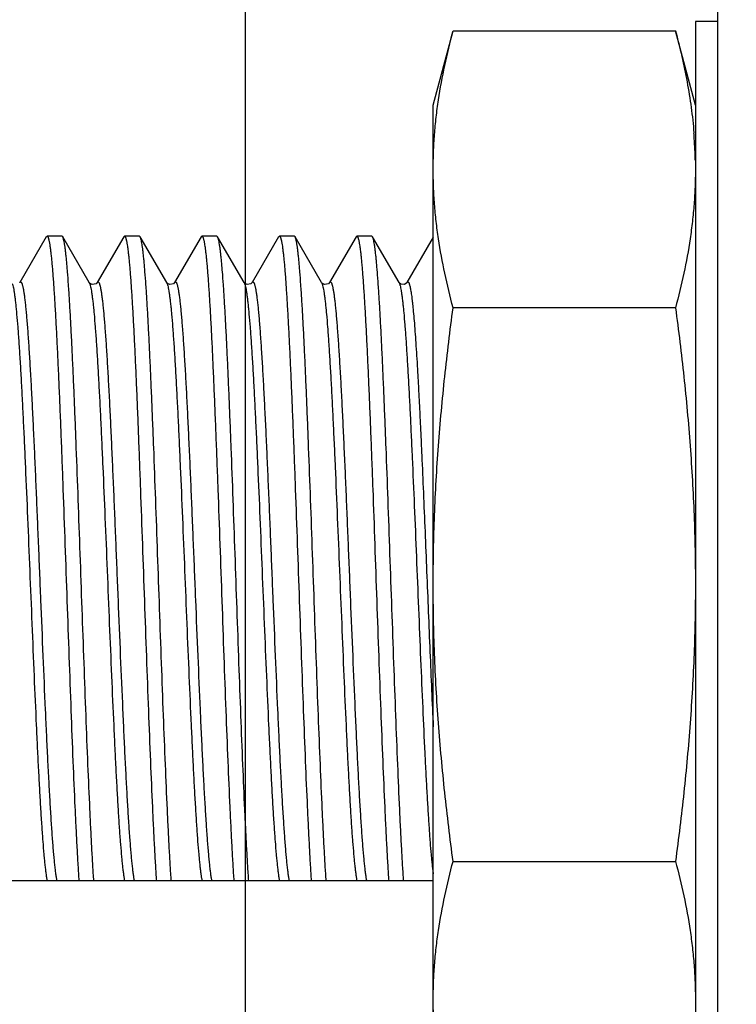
# Model space of a CAD drawing. Header units: inches. Extents: x 0.2 to 16.8, y 0.2 to 10.8.
# Tile 20 of 26: x 8.329 to 8.586, y 7.039 to 7.392. Entities that reach past the tile are written whole.
import ezdxf

# ---------------------------------------------------------------- set-up
doc = ezdxf.new("R2010")
doc.units = ezdxf.units.IN
doc.header["$LTSCALE"] = 0.935
doc.header["$MEASUREMENT"] = 0
doc.layers.get('0').update_dxf_attribs({"linetype": 'CONTINUOUS'})
doc.layers.add('DIMENSIONS', color=7, linetype='CONTINUOUS')
doc.styles.get("Standard").update_dxf_attribs({"font": 'txt', "width": 0.8})
doc.dimstyles.new('DIMSTYLE_1', dxfattribs={"dimtxt": 0.125, "dimasz": 0.18, "dimexe": 0.125, "dimexo": 0.0625, "dimgap": 0.09, "dimtad": 0, "dimtih": 1, "dimtoh": 1, "dimzin": 4, "dimdsep": 46, "dimtxsty": 'STANDARD', "dimblk": '_FILLED', "dimblk1": '_FILLED', "dimblk2": '_FILLED', "dimcen": 0.09, "dimadec": 0, "dimazin": 0, "dimtp": 0.005, "dimtm": 0.005, "dimtfac": 1, "dimtofl": 0, "dimtmove": 0, "dimatfit": 3, "dimldrblk": '_FILLED', "dimfxl": 1, "dimtolj": 1, "dimtzin": 4, "dimarcsym": 0})

# ---------------------------------------------------------------- blocks, each defined once
blk = doc.blocks.new('*D0')
at = {"layer": 'DIMENSIONS', "color": 2, "linetype": 'CONTINUOUS'}
blk.add_line((8.24415144, 7.3582343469), (8.24415144, 8.7982443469), dxfattribs=at)
at = {"layer": 'DIMENSIONS', "color": 2, "linetype": 'CONTINUOUS', "insert": (8.18165144, 8.8607443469), "char_height": 0.125, "width": 1.025, "attachment_point": 1, "rotation": 90, "line_spacing_factor": 0.9}
blk.add_mtext('.45{\\Ftxt.shx;\\W1.000000;\\H0.125000; }[11.4]', dxfattribs=at)
blk = doc.blocks.new('_FILLED')
at = {"color": 0, "linetype": 'BYBLOCK'}
blk.add_solid([(0, 0), (-1, 0.1736111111), (-1, -0.1736111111)], dxfattribs=at)
blk = doc.blocks.new('*D2')
at = {"layer": 'DIMENSIONS', "color": 2, "linetype": 'CONTINUOUS'}
blk.add_line((8.4098994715, 6.970612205), (8.4098994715, 8.7982443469), dxfattribs=at)
at = {"layer": 'DIMENSIONS', "color": 2, "linetype": 'CONTINUOUS', "insert": (8.3473994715, 8.8607443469), "char_height": 0.125, "width": 0.925, "attachment_point": 1, "rotation": 90, "line_spacing_factor": 0.9}
blk.add_mtext('.28{\\Ftxt.shx;\\W1.000000;\\H0.125000; }[7.2]', dxfattribs=at)

msp = doc.modelspace()

# ---------------------------------------------------------------- linework, layer by layer
at = {"color": 7, "linetype": 'CONTINUOUS'}
for p, q in [((8.57915144, 4.2407443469), (8.57915144, 8.3507443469)), ((8.57115144, 7.3917343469), (8.57115144, 6.9877343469)), ((8.57915144, 7.3917343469), (8.57115144, 7.3917343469)), ((8.47715144, 7.3617343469), (8.4842811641, 7.3883428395)), ((8.4842811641, 7.3883428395), (8.5640217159, 7.3883428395)), ((8.57115144, 7.3617343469), (8.5640217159, 7.3883428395)), ((8.47715144, 7.0177343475), (8.47715144, 7.3617343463)), ((8.3384005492, 7.3145005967), (8.3288824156, 7.2980501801)), ((8.3384005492, 7.3145005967), (8.3386708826, 7.3147343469)), ((8.3440219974, 7.3147343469), (8.3386708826, 7.3147343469)), ((8.3442923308, 7.3145005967), (8.3440219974, 7.3147343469)), ((8.3538104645, 7.2980501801), (8.3442923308, 7.3145005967)), ((8.3661705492, 7.3145005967), (8.3566524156, 7.2980501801)), ((8.3661705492, 7.3145005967), (8.3664408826, 7.3147343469)), ((8.3717919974, 7.3147343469), (8.3664408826, 7.3147343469)), ((8.3720623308, 7.3145005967), (8.3717919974, 7.3147343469)), ((8.3815804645, 7.2980501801), (8.3720623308, 7.3145005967)), ((8.3939405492, 7.3145005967), (8.3844224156, 7.2980501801)), ((8.3939405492, 7.3145005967), (8.3942108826, 7.3147343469)), ((8.3995619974, 7.3147343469), (8.3942108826, 7.3147343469)), ((8.3998323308, 7.3145005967), (8.3995619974, 7.3147343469)), ((8.4093504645, 7.2980501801), (8.3998323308, 7.3145005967)), ((8.4217105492, 7.3145005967), (8.4121924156, 7.2980501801)), ((8.4217105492, 7.3145005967), (8.4219808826, 7.3147343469)), ((8.4273319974, 7.3147343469), (8.4219808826, 7.3147343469)), ((8.4276023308, 7.3145005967), (8.4273319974, 7.3147343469)), ((8.4371204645, 7.2980501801), (8.4276023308, 7.3145005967)), ((8.4494805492, 7.3145005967), (8.4399624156, 7.2980501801)), ((8.4494805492, 7.3145005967), (8.4497508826, 7.3147343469)), ((8.4551019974, 7.3147343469), (8.4497508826, 7.3147343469)), ((8.4553723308, 7.3145005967), (8.4551019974, 7.3147343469)), ((8.4648904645, 7.2980501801), (8.4553723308, 7.3145005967)), ((8.47715144, 7.3143292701), (8.4677324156, 7.2980501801)), ((8.3538643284, 7.2979704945), (8.3538086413, 7.298053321)), ((8.3538333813, 7.2980091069), (8.3539922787, 7.2976443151)), ((8.3816343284, 7.2979704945), (8.3815786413, 7.298053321)), ((8.3815804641, 7.2980501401), (8.3816627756, 7.2978891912)), ((8.3816627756, 7.2978891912), (8.381765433, 7.2976357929)), ((8.4094043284, 7.2979704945), (8.4093486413, 7.298053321)), ((8.4093504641, 7.2980501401), (8.4094327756, 7.2978891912)), ((8.4094327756, 7.2978891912), (8.409535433, 7.2976357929)), ((8.4371743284, 7.2979704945), (8.4371186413, 7.298053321)), ((8.4371204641, 7.2980501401), (8.4372027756, 7.2978891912)), ((8.4372027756, 7.2978891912), (8.437305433, 7.2976357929)), ((8.464890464, 7.2980501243), (8.4650788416, 7.2976263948)), ((8.5640217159, 7.2890385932), (8.4842811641, 7.2890385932)), ((8.4842811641, 7.0904301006), (8.5640217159, 7.0904301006)), ((8.47715144, 7.0834093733), (8.2744764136, 7.0834093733))]:
    msp.add_line(p, q, dxfattribs=at)
for points in [[(8.3548905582, 7.2973539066), (8.3539187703, 7.2979036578), (8.3538643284, 7.2979704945)], [(8.3566543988, 7.2980535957), (8.3562537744, 7.2976461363), (8.3548905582, 7.2973539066)], [(8.3826605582, 7.2973539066), (8.3816887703, 7.2979036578), (8.3816343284, 7.2979704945)], [(8.3844243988, 7.2980535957), (8.3840237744, 7.2976461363), (8.3826605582, 7.2973539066)], [(8.4104305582, 7.2973539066), (8.4094587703, 7.2979036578), (8.4094043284, 7.2979704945)], [(8.4121943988, 7.2980535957), (8.4117937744, 7.2976461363), (8.4104305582, 7.2973539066)], [(8.4382005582, 7.2973539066), (8.4372287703, 7.2979036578), (8.4371743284, 7.2979704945)], [(8.4399643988, 7.2980535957), (8.4395637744, 7.2976461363), (8.4382005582, 7.2973539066)], [(8.4677347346, 7.298054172), (8.467643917, 7.2979268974), (8.4668393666, 7.2974026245), (8.4654795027, 7.2975301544), (8.4649236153, 7.2979989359), (8.464888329, 7.2980536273)]]:
    msp.add_lwpolyline(points, dxfattribs=at)
for centre, radius, start, end in [((8.4045814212, 7.3383887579), 0.1665783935, 3.8961273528, 4.582481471), ((8.4080176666, 7.3386136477), 0.1631348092, 1.1766208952, 3.8993288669), ((8.3524820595, 7.2972818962), 0.0015345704, 28.2868131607, 30.0426606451)]:
    msp.add_arc(centre, radius, start, end, dxfattribs=at)
for points, knots in [([(8.47715144, 7.3386907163), (8.47715144, 7.3407667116), (8.4772322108, 7.3449214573), (8.4775934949, 7.3511494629), (8.4781888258, 7.3573726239), (8.4792836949, 7.3656761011), (8.4811871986, 7.3760410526), (8.4831838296, 7.3842475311), (8.4842811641, 7.3883428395)], [0, 0, 0, 0, 0.1238076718, 0.2477529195, 0.3719637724, 0.4965507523, 0.7471493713, 1, 1, 1, 1]), ([(8.5640217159, 7.3883428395), (8.5648328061, 7.3853158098), (8.5663463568, 7.3792537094), (8.5682450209, 7.37010586), (8.5697142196, 7.3609353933), (8.5703783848, 7.3547965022), (8.5706248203, 7.3517285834)], [0, 0, 0, 0, 0.2523649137, 0.5030323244, 0.7521456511, 1, 1, 1, 1]), ([(8.4842811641, 7.2890385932), (8.4831838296, 7.2931339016), (8.4811871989, 7.3013403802), (8.479283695, 7.3117053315), (8.4781888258, 7.3200088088), (8.4775934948, 7.3262319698), (8.4772322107, 7.3324599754), (8.47715144, 7.3366147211), (8.47715144, 7.3386907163)], [0, 0, 0, 0, 0.2528506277, 0.5034492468, 0.6280362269, 0.7522470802, 0.8761923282, 1, 1, 1, 1]), ([(8.57115144, 7.3386907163), (8.57115144, 7.3366147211), (8.5710706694, 7.3324599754), (8.5707093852, 7.3262319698), (8.5701140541, 7.3200088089), (8.5690191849, 7.3117053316), (8.567115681, 7.3013403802), (8.5651190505, 7.2931339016), (8.5640217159, 7.2890385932)], [0, 0, 0, 0, 0.1238076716, 0.2477529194, 0.3719637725, 0.4965507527, 0.7471493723, 1, 1, 1, 1]), ([(8.3386708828, 7.314734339), (8.3386859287, 7.314734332), (8.3387173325, 7.3147296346), (8.3387630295, 7.314709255), (8.3388080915, 7.3146761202), (8.338872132, 7.3146105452), (8.3389498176, 7.314493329), (8.339037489, 7.3143125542), (8.3391254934, 7.3140816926), (8.3392137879, 7.3138006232), (8.3393023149, 7.3134690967), (8.3393910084, 7.3130871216), (8.3394798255, 7.3126547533), (8.3396042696, 7.3119789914), (8.3397572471, 7.3110091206), (8.3399340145, 7.3096961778), (8.340111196, 7.3081873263), (8.3402886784, 7.3064848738), (8.340466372, 7.3045915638), (8.3406442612, 7.3025105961), (8.3408909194, 7.2993713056), (8.3411952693, 7.2950054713), (8.3415492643, 7.2892568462), (8.3419038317, 7.2828578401), (8.3422588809, 7.2758502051), (8.342614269, 7.2682796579), (8.3429698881, 7.2601957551), (8.3433257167, 7.2516512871), (8.343681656, 7.2427022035), (8.3440377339, 7.2334067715), (8.3445175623, 7.2204976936), (8.3451112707, 7.2039652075), (8.3458169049, 7.1839556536), (8.3465223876, 7.1640972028), (8.3472271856, 7.1449081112), (8.3479308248, 7.1268891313), (8.3485328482, 7.1128221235), (8.3490224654, 7.102503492), (8.3493774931, 7.0955857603), (8.3497320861, 7.0892838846), (8.3499820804, 7.0852938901), (8.350108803, 7.0834093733)], [0, 0, 0, 0, 0.0001947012, 0.000404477, 0.0006414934, 0.0009142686, 0.0015868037, 0.0024486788, 0.0035113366, 0.0047806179, 0.0062597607, 0.0079506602, 0.0098544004, 0.0119711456, 0.0168419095, 0.0225582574, 0.029113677, 0.036500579, 0.0447077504, 0.0537213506, 0.0635272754, 0.0854566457, 0.1103534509, 0.1380576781, 0.1683895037, 0.2011517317, 0.2361319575, 0.2731002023, 0.311817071, 0.3520289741, 0.3934758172, 0.4789821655, 0.5661052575, 0.6525701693, 0.7361223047, 0.8145887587, 0.885922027, 0.9183220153, 0.9482668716, 0.9755583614, 1, 1, 1, 1]), ([(8.3554599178, 7.0834093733), (8.3553363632, 7.0852467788), (8.3550924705, 7.0891325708), (8.3547461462, 7.0952641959), (8.3543994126, 7.1019849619), (8.3539213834, 7.1119974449), (8.3533333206, 7.1256425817), (8.3526459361, 7.1431282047), (8.351957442, 7.1617735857), (8.3512682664, 7.1811145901), (8.3505789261, 7.2006700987), (8.3498897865, 7.2199534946), (8.3493073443, 7.2356343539), (8.3488363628, 7.2476837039), (8.348488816, 7.2562163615), (8.3481414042, 7.2643348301), (8.34779422, 7.2719883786), (8.3474472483, 7.2791294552), (8.3471006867, 7.2857133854), (8.3467545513, 7.2916994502), (8.346409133, 7.2970501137), (8.3461116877, 7.3010957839), (8.3458704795, 7.3039895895), (8.3456968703, 7.3058957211), (8.3455234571, 7.3076208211), (8.3453502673, 7.309162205), (8.3451774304, 7.3105176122), (8.3450051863, 7.311685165), (8.3448336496, 7.3126630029), (8.3446838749, 7.3133572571), (8.3445605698, 7.3138151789), (8.3444743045, 7.3140879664), (8.3443883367, 7.314312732), (8.3443249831, 7.3144438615), (8.3442923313, 7.3145003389)], [0, 0, 0, 0, 0.0238689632, 0.0504635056, 0.0796002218, 0.1110944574, 0.1803859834, 0.2566223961, 0.337905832, 0.4222190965, 0.507466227, 0.5915282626, 0.6723167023, 0.7108506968, 0.7478228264, 0.78300276, 0.8161728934, 0.8471247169, 0.8756694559, 0.9016271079, 0.9248410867, 0.9451648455, 0.9542046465, 0.9624783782, 0.9699727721, 0.9766764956, 0.9825818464, 0.9876821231, 0.9919717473, 0.995447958, 0.9968826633, 0.9981171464, 0.999154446, 1, 1, 1, 1]), ([(8.3664408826, 7.314734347), (8.366455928, 7.3147343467), (8.3664873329, 7.3147296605), (8.3665330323, 7.314709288), (8.3665780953, 7.3146761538), (8.3666421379, 7.3146105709), (8.3667198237, 7.3144933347), (8.3668074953, 7.3143125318), (8.3668955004, 7.3140816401), (8.3669837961, 7.3138005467), (8.3670723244, 7.3134690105), (8.3671610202, 7.3130870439), (8.367249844, 7.31265469), (8.3673742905, 7.3119789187), (8.3675272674, 7.3110089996), (8.367704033, 7.3096959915), (8.3678812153, 7.3081871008), (8.368058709, 7.3064846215), (8.368236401, 7.3045912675), (8.3684142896, 7.3025102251), (8.3686609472, 7.2993708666), (8.3689653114, 7.2950049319), (8.3693192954, 7.2892562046), (8.3696738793, 7.2828570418), (8.3700289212, 7.275849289), (8.3703843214, 7.2682785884), (8.3707399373, 7.2601945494), (8.3710957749, 7.2516498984), (8.3714517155, 7.242700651), (8.3718077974, 7.2334051), (8.3722876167, 7.2204961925), (8.3728813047, 7.2039642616), (8.3735869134, 7.1839554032), (8.3742923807, 7.164097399), (8.3749971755, 7.144908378), (8.3757008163, 7.1268893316), (8.376302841, 7.112822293), (8.3767924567, 7.1025036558), (8.3771474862, 7.095585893), (8.3775020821, 7.0892839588), (8.3777520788, 7.0852939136), (8.377878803, 7.0834093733)], [0, 0, 0, 0, 0.000194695, 0.00040446, 0.0006414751, 0.0009142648, 0.0015868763, 0.002448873, 0.0035116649, 0.0047810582, 0.0062602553, 0.0079511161, 0.0098547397, 0.0119714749, 0.0168424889, 0.0225592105, 0.0291148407, 0.0365016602, 0.0447090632, 0.0537230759, 0.0635293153, 0.0854588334, 0.1103564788, 0.1380610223, 0.1683937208, 0.2011562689, 0.2361372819, 0.273106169, 0.3118239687, 0.3520364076, 0.3934833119, 0.4789868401, 0.5661054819, 0.652568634, 0.7361211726, 0.8145880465, 0.8859213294, 0.918321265, 0.9482662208, 0.9755580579, 1, 1, 1, 1]), ([(8.3832299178, 7.0834093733), (8.3831063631, 7.0852467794), (8.3828624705, 7.0891325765), (8.3825161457, 7.0952642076), (8.3821694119, 7.1019849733), (8.3816913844, 7.1119974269), (8.3811033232, 7.1256425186), (8.3804159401, 7.1431281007), (8.3797274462, 7.1617734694), (8.3790382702, 7.1811144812), (8.3783489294, 7.2006700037), (8.3776597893, 7.219953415), (8.3770773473, 7.2356342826), (8.3766063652, 7.2476836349), (8.3762588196, 7.2562162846), (8.3759114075, 7.2643347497), (8.3755642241, 7.2719882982), (8.3752172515, 7.2791293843), (8.3748706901, 7.2857133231), (8.3745245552, 7.2916993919), (8.3741791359, 7.2970500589), (8.3738816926, 7.3010957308), (8.3736404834, 7.3039895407), (8.3734668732, 7.305895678), (8.3732934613, 7.3076207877), (8.3731202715, 7.3091621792), (8.3729474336, 7.3105175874), (8.3727751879, 7.3116851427), (8.3726036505, 7.3126629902), (8.3724538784, 7.3133572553), (8.3723305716, 7.3138151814), (8.3722443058, 7.3140879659), (8.3721583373, 7.3143127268), (8.3720949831, 7.3144438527), (8.3720623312, 7.3145003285)], [0, 0, 0, 0, 0.0238689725, 0.0504635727, 0.0796003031, 0.1110944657, 0.1803856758, 0.2566218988, 0.337905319, 0.4222186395, 0.5074658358, 0.5915279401, 0.6723164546, 0.7108504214, 0.7478225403, 0.7830024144, 0.8161725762, 0.8471244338, 0.8756692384, 0.9016269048, 0.924840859, 0.9451646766, 0.9542044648, 0.9624782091, 0.9699726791, 0.9766764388, 0.9825817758, 0.9876820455, 0.9919717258, 0.9954480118, 0.9968827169, 0.9981171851, 0.999154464, 1, 1, 1, 1]), ([(8.3942108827, 7.314734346), (8.3942259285, 7.3147343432), (8.3942573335, 7.3147296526), (8.3943030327, 7.3147092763), (8.3943480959, 7.31467614), (8.3944121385, 7.3146105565), (8.3944898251, 7.3144933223), (8.3945774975, 7.3143125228), (8.3946655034, 7.314081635), (8.3947537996, 7.3138005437), (8.3948423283, 7.3134690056), (8.3949310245, 7.3130870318), (8.3950198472, 7.3126546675), (8.3951442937, 7.311978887), (8.3952972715, 7.3110089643), (8.3954740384, 7.3096959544), (8.3956512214, 7.3081870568), (8.3958287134, 7.3064845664), (8.396006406, 7.3045912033), (8.3961842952, 7.3025101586), (8.3964309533, 7.2993707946), (8.3967353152, 7.2950048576), (8.3970893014, 7.2892561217), (8.3974438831, 7.2828569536), (8.3977989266, 7.275849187), (8.3981543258, 7.2682784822), (8.3985099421, 7.2601944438), (8.3988657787, 7.2516498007), (8.3992217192, 7.2427005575), (8.399577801, 7.2334050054), (8.4000576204, 7.2204960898), (8.4006513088, 7.2039641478), (8.4013569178, 7.1839552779), (8.4020623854, 7.1640972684), (8.40276718, 7.1449082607), (8.4034708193, 7.1268892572), (8.4040728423, 7.112822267), (8.4045624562, 7.1025036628), (8.4049174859, 7.0955859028), (8.4052720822, 7.0892839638), (8.4055220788, 7.0852939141), (8.405648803, 7.0834093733)], [0, 0, 0, 0, 0.0001947, 0.0004044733, 0.0006414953, 0.0009142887, 0.0015868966, 0.0024488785, 0.0035116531, 0.0047810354, 0.0062602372, 0.0079511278, 0.0098548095, 0.011971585, 0.0168426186, 0.0225593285, 0.0291149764, 0.0365018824, 0.0447093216, 0.0537233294, 0.06352957, 0.0854591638, 0.1103567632, 0.1380613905, 0.1683941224, 0.2011567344, 0.2361377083, 0.2731065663, 0.3118243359, 0.3520367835, 0.3934837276, 0.4789873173, 0.5661060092, 0.6525692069, 0.7361217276, 0.8145884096, 0.8859213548, 0.9183212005, 0.9482661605, 0.9755580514, 1, 1, 1, 1]), ([(8.4109999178, 7.0834093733), (8.410876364, 7.085246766), (8.4106324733, 7.0891325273), (8.4102861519, 7.0952640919), (8.4099394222, 7.1019847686), (8.409461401, 7.1119970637), (8.408873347, 7.1256419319), (8.4081859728, 7.1431272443), (8.4074974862, 7.1617723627), (8.4068083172, 7.1811131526), (8.406118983, 7.2006684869), (8.40542985, 7.2199517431), (8.4048474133, 7.2356325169), (8.4043764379, 7.2476818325), (8.404028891, 7.2562145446), (8.4036814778, 7.2643331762), (8.4033342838, 7.2719870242), (8.4029872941, 7.2791285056), (8.4026407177, 7.2857128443), (8.402294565, 7.2916992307), (8.4019491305, 7.2970500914), (8.4016516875, 7.3010958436), (8.4014104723, 7.3039896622), (8.40123686, 7.3058957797), (8.4010634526, 7.3076208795), (8.4008902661, 7.3091622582), (8.4007174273, 7.310517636), (8.4005451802, 7.3116851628), (8.4003736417, 7.3126630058), (8.4002238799, 7.3133572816), (8.4001005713, 7.3138152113), (8.4000143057, 7.314087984), (8.3999283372, 7.3143127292), (8.3998649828, 7.3144438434), (8.3998323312, 7.3145003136)], [0, 0, 0, 0, 0.0238687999, 0.0504631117, 0.0795994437, 0.1110931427, 0.180383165, 0.2566181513, 0.3379005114, 0.4222128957, 0.5074592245, 0.5915207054, 0.6723087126, 0.7108426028, 0.7478148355, 0.7829954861, 0.8161669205, 0.8471206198, 0.8756674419, 0.9016264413, 0.924841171, 0.9451654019, 0.9542050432, 0.962478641, 0.9699731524, 0.9766768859, 0.9825820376, 0.9876821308, 0.9919718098, 0.9954482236, 0.9968829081, 0.9981173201, 0.9991545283, 1, 1, 1, 1]), ([(8.4219808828, 7.3147343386), (8.4219959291, 7.3147343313), (8.4220273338, 7.314729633), (8.4220730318, 7.3147092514), (8.4221180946, 7.3146761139), (8.4221821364, 7.3146105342), (8.4222598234, 7.314493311), (8.4223474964, 7.3143125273), (8.4224355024, 7.314081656), (8.4225237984, 7.313800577), (8.4226123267, 7.3134690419), (8.4227010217, 7.313087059), (8.4227898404, 7.312654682), (8.4229142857, 7.3119789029), (8.4230672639, 7.3110090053), (8.4232440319, 7.3096960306), (8.4234212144, 7.3081871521), (8.4235986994, 7.3064846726), (8.4237763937, 7.3045913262), (8.4239542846, 7.3025103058), (8.4242009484, 7.2993709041), (8.4245053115, 7.2950048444), (8.4248593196, 7.2892558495), (8.425213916, 7.2828563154), (8.4255689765, 7.2758481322), (8.4259243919, 7.2682770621), (8.4262800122, 7.2601927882), (8.426635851, 7.2516480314), (8.4269917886, 7.2426987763), (8.4273478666, 7.2334032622), (8.4278276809, 7.2204944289), (8.428421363, 7.203962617), (8.4291269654, 7.1839539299), (8.4298324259, 7.1640961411), (8.4305372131, 7.1449073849), (8.4312408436, 7.1268886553), (8.4318428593, 7.1128218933), (8.4323324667, 7.1025034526), (8.4326874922, 7.095585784), (8.433042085, 7.0892839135), (8.4332920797, 7.0852939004), (8.433418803, 7.0834093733)], [0, 0, 0, 0, 0.000194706, 0.000404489, 0.0006415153, 0.0009143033, 0.0015868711, 0.0024487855, 0.0035114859, 0.0047808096, 0.0062599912, 0.0079509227, 0.0098546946, 0.0119714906, 0.0168423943, 0.0225588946, 0.0291144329, 0.0365014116, 0.0447087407, 0.0537225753, 0.0635287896, 0.0854590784, 0.1103575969, 0.138063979, 0.1683987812, 0.2011629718, 0.2361450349, 0.2731142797, 0.3118320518, 0.3520442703, 0.3934909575, 0.4789939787, 0.5661118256, 0.6525740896, 0.7361255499, 0.8145909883, 0.885922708, 0.9183220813, 0.9482666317, 0.9755582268, 1, 1, 1, 1]), ([(8.4387699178, 7.0834093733), (8.4386463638, 7.0852467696), (8.4384024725, 7.0891325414), (8.4380561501, 7.0952641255), (8.4377094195, 7.1019848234), (8.4372313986, 7.1119971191), (8.4366433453, 7.1256419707), (8.4359559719, 7.1431272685), (8.4352674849, 7.1617723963), (8.4345783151, 7.1811132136), (8.4338889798, 7.2006685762), (8.4331998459, 7.2199518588), (8.4326174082, 7.2356326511), (8.4321464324, 7.2476819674), (8.4317988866, 7.2562146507), (8.4314514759, 7.2643332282), (8.4311042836, 7.2719870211), (8.4307572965, 7.2791284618), (8.4304107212, 7.2857127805), (8.430064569, 7.291699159), (8.4297191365, 7.2970500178), (8.4294216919, 7.3010957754), (8.4291804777, 7.3039896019), (8.4290068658, 7.3058957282), (8.4288334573, 7.3076208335), (8.4286602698, 7.3091622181), (8.428487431, 7.3105176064), (8.428315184, 7.3116851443), (8.4281436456, 7.312662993), (8.4279938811, 7.3133572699), (8.4278705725, 7.3138152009), (8.4277843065, 7.3140879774), (8.4276983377, 7.3143127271), (8.427634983, 7.3144438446), (8.4276023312, 7.3145003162)], [0, 0, 0, 0, 0.0238688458, 0.0504632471, 0.0795996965, 0.1110934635, 0.1803833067, 0.2566181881, 0.3379006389, 0.4222131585, 0.5074596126, 0.5915211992, 0.6723093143, 0.7108432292, 0.7478153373, 0.7829957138, 0.8161668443, 0.8471204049, 0.8756671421, 0.901626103, 0.9248408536, 0.9451650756, 0.9542047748, 0.9624784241, 0.9699729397, 0.976676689, 0.9825818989, 0.9876820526, 0.991971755, 0.9954481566, 0.9968828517, 0.9981172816, 0.9991545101, 1, 1, 1, 1]), ([(8.4497508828, 7.3147343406), (8.4497659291, 7.3147343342), (8.4497973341, 7.3147296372), (8.4498430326, 7.3147092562), (8.4498880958, 7.3146761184), (8.4499521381, 7.3146105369), (8.4500298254, 7.31449331), (8.4501174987, 7.314312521), (8.450205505, 7.3140816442), (8.4502938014, 7.3138005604), (8.45038233, 7.3134690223), (8.4504710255, 7.3130870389), (8.4505598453, 7.3126546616), (8.450684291, 7.3119788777), (8.4508372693, 7.311008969), (8.4510140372, 7.3096959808), (8.45119122, 7.3081870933), (8.4513687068, 7.3064846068), (8.4515464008, 7.3045912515), (8.4517242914, 7.3025102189), (8.4519709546, 7.2993708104), (8.452275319, 7.2950047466), (8.4526293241, 7.289255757), (8.452983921, 7.2828562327), (8.4533389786, 7.2758480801), (8.4536943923, 7.2682770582), (8.45405001, 7.2601928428), (8.454405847, 7.2516481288), (8.4547617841, 7.2426988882), (8.4551178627, 7.2334033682), (8.4555976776, 7.2204945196), (8.4561913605, 7.2039626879), (8.4568969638, 7.1839539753), (8.4576024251, 7.1640961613), (8.4583072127, 7.1449073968), (8.4590108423, 7.1268886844), (8.4596128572, 7.1128219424), (8.4601024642, 7.1025035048), (8.4604574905, 7.0955858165), (8.4608120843, 7.089283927), (8.4610620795, 7.0852939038), (8.461188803, 7.0834093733)], [0, 0, 0, 0, 0.0001947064, 0.0004044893, 0.0006415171, 0.0009143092, 0.0015868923, 0.0024488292, 0.0035115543, 0.0047809, 0.0062600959, 0.0079510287, 0.009854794, 0.0119716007, 0.0168425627, 0.0225591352, 0.029114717, 0.0365016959, 0.0447090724, 0.0537229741, 0.0635292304, 0.0854594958, 0.1103580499, 0.1380643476, 0.168399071, 0.2011630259, 0.2361447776, 0.2731138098, 0.3118315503, 0.3520438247, 0.3934905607, 0.4789936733, 0.5661116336, 0.652574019, 0.736125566, 0.8145909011, 0.8859224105, 0.9183218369, 0.948266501, 0.9755581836, 1, 1, 1, 1]), ([(8.4665399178, 7.0834093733), (8.4664163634, 7.0852467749), (8.466172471, 7.089132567), (8.465826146, 7.0952642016), (8.4654794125, 7.101984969), (8.4650013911, 7.1119972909), (8.464413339, 7.1256421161), (8.4637259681, 7.1431273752), (8.4630374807, 7.1617725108), (8.4623483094, 7.1811133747), (8.4616589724, 7.2006687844), (8.4609698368, 7.2199521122), (8.4603873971, 7.2356329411), (8.4599164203, 7.2476822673), (8.459568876, 7.2562149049), (8.4592214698, 7.2643333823), (8.4588742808, 7.2719870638), (8.4585272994, 7.2791284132), (8.4581807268, 7.2857126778), (8.4578345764, 7.2916990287), (8.457489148, 7.2970498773), (8.4571917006, 7.301095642), (8.4569504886, 7.3039894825), (8.4567768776, 7.3058956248), (8.4566034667, 7.3076207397), (8.4564302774, 7.309162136), (8.4562574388, 7.3105175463), (8.456085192, 7.3116851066), (8.4559136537, 7.3126629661), (8.4557638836, 7.3133572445), (8.455640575, 7.3138151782), (8.4555543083, 7.3140879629), (8.4554683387, 7.3143127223), (8.4554049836, 7.3144438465), (8.4553723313, 7.3145003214)], [0, 0, 0, 0, 0.0238689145, 0.0504635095, 0.0796003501, 0.1110944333, 0.1803839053, 0.2566184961, 0.3379011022, 0.4222138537, 0.5074605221, 0.5915222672, 0.6723105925, 0.7108446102, 0.7478165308, 0.7829963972, 0.8161669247, 0.8471201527, 0.8756666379, 0.9016254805, 0.9248402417, 0.9451644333, 0.9542042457, 0.962477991, 0.969972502, 0.9766762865, 0.982581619, 0.9876818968, 0.9919716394, 0.9954480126, 0.996882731, 0.9981171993, 0.9991544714, 1, 1, 1, 1]), ([(8.328882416, 7.2980501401), (8.328912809, 7.2981026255), (8.3289599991, 7.2981744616), (8.3290344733, 7.29825106), (8.3290868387, 7.2982897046), (8.3291399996, 7.2983134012), (8.3291939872, 7.2983213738), (8.3292479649, 7.2983131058), (8.3293011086, 7.2982891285), (8.3293534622, 7.2982502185), (8.3294279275, 7.2981732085), (8.3295182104, 7.2980355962), (8.3296200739, 7.2978233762), (8.3297223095, 7.2975523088), (8.3298249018, 7.2972223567), (8.3299277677, 7.2968333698), (8.3300308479, 7.2963855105), (8.330176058, 7.2956725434), (8.3303540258, 7.2946345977), (8.3305590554, 7.2932146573), (8.3307646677, 7.2915664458), (8.3309707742, 7.2896936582), (8.3311771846, 7.2876002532), (8.331383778, 7.2852907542), (8.3315905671, 7.2827703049), (8.3318763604, 7.2790050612), (8.332229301, 7.2738163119), (8.3326407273, 7.2670438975), (8.3330527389, 7.2595892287), (8.3334652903, 7.2515179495), (8.3338781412, 7.2429014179), (8.3342912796, 7.2338155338), (8.3347045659, 7.2243406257), (8.335118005, 7.2145602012), (8.3355315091, 7.2045606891), (8.3359450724, 7.194430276), (8.3364943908, 7.1809199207), (8.3371718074, 7.1643743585), (8.3378635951, 7.1482035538), (8.3384255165, 7.1358884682), (8.338838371, 7.1273111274), (8.3392508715, 7.1192847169), (8.3396628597, 7.111880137), (8.3400741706, 7.1051625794), (8.3404844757, 7.0991915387), (8.3408385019, 7.094707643), (8.3411264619, 7.0915332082), (8.3413328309, 7.0894731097), (8.341538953, 7.0876342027), (8.3417446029, 7.0860206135), (8.3419494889, 7.0846360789), (8.3420985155, 7.0837919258), (8.3421752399, 7.0834093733)], [0, 0, 0, 0, 0.0008423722, 0.0011834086, 0.001479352, 0.0017410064, 0.0019837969, 0.0022267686, 0.0024889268, 0.0027856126, 0.0031275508, 0.0039720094, 0.0050558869, 0.0063935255, 0.0079915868, 0.0098533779, 0.0119805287, 0.0143737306, 0.0199582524, 0.0266038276, 0.0342985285, 0.0430265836, 0.0527713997, 0.063514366, 0.0752309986, 0.0878953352, 0.115960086, 0.1474631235, 0.1821304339, 0.2196557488, 0.2597114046, 0.3019427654, 0.3459800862, 0.3914336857, 0.4379045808, 0.4849822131, 0.5322524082, 0.6257052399, 0.7149764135, 0.7570541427, 0.7969275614, 0.8342450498, 0.8686799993, 0.8999286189, 0.9277193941, 0.9518066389, 0.9623974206, 0.9719897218, 0.980562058, 0.9880972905, 0.9945809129, 1, 1, 1, 1]), ([(8.3566543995, 7.2980534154), (8.3566847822, 7.2981055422), (8.3567319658, 7.2981768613), (8.3568064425, 7.2982526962), (8.3568588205, 7.2982908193), (8.3569120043, 7.2983139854), (8.3569660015, 7.2983214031), (8.3570199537, 7.2983125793), (8.3570730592, 7.2982880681), (8.3571253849, 7.2982486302), (8.3571998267, 7.2981708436), (8.3572900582, 7.2980322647), (8.3573918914, 7.2978189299), (8.3574941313, 7.2975468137), (8.3575967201, 7.2972158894), (8.3576995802, 7.2968259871), (8.3578026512, 7.2963772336), (8.3579478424, 7.2956630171), (8.3581257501, 7.2946235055), (8.3583307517, 7.2932018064), (8.3585363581, 7.29155201), (8.3587424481, 7.2896777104), (8.3589488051, 7.2875828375), (8.3591553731, 7.285271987), (8.359362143, 7.2827503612), (8.3596478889, 7.2789837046), (8.3600007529, 7.2737934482), (8.3604121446, 7.2670195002), (8.3608240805, 7.2595637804), (8.3612365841, 7.2514918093), (8.3616493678, 7.2428750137), (8.3620624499, 7.2337892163), (8.3624756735, 7.2243147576), (8.3628890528, 7.2145350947), (8.3633024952, 7.2045366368), (8.3637159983, 7.1944075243), (8.3642652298, 7.1808992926), (8.364942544, 7.1643567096), (8.3656342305, 7.1481890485), (8.3661960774, 7.1358765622), (8.3666088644, 7.1273011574), (8.3670213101, 7.1192765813), (8.3674332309, 7.1118737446), (8.3678444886, 7.1051577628), (8.3682547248, 7.0991881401), (8.3686087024, 7.094705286), (8.3688966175, 7.0915315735), (8.3691029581, 7.0894719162), (8.3693090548, 7.0876333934), (8.3695146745, 7.0860201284), (8.3697195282, 7.0846358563), (8.3698685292, 7.0837918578), (8.3699452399, 7.0834093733)], [0, 0, 0, 0, 0.0008380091, 0.0011772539, 0.0014717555, 0.001732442, 0.0019748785, 0.0022181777, 0.0024812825, 0.0027793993, 0.0031231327, 0.003972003, 0.005060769, 0.0064030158, 0.0080053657, 0.0098712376, 0.0120024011, 0.0143997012, 0.0199932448, 0.0266472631, 0.0343489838, 0.0430838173, 0.0528361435, 0.063585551, 0.0753074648, 0.0879769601, 0.116051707, 0.1475616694, 0.1822349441, 0.2197637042, 0.259821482, 0.3020529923, 0.3460890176, 0.3915397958, 0.4380065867, 0.4850789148, 0.5323429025, 0.6257810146, 0.7150357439, 0.7571048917, 0.7969702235, 0.8342795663, 0.8687072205, 0.899948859, 0.9277336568, 0.9518156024, 0.9624042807, 0.9719947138, 0.9805653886, 0.9880992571, 0.9945817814, 1, 1, 1, 1]), ([(8.3844243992, 7.298053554), (8.3844547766, 7.298105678), (8.3845019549, 7.2981769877), (8.3845764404, 7.2982527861), (8.3846288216, 7.2982908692), (8.3846820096, 7.2983139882), (8.3847360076, 7.298321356), (8.3847899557, 7.2983124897), (8.3848430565, 7.2982879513), (8.3848953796, 7.2982485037), (8.3849698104, 7.2981707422), (8.3850600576, 7.2980322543), (8.3851619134, 7.2978190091), (8.3852641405, 7.2975469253), (8.3853667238, 7.2972159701), (8.3854695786, 7.2968259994), (8.3855726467, 7.2963771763), (8.3857178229, 7.2956629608), (8.3858957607, 7.2946235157), (8.3861007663, 7.2932018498), (8.3863063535, 7.2915520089), (8.3865124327, 7.2896776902), (8.3867188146, 7.2875828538), (8.3869253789, 7.285272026), (8.3871321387, 7.282750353), (8.3874178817, 7.2789836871), (8.3877707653, 7.2737934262), (8.3881821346, 7.2670195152), (8.3885940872, 7.2595637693), (8.3890065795, 7.2514918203), (8.3894193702, 7.2428750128), (8.3898324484, 7.2337892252), (8.390245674, 7.2243147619), (8.3906590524, 7.2145351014), (8.3910724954, 7.2045366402), (8.3914859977, 7.1944075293), (8.3920352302, 7.1808993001), (8.392712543, 7.1643567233), (8.3934042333, 7.1481890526), (8.3939660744, 7.1358765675), (8.3943788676, 7.1273011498), (8.394791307, 7.1192765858), (8.3952032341, 7.1118737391), (8.3956144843, 7.1051577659), (8.3960247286, 7.0991881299), (8.3963787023, 7.0947052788), (8.396666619, 7.0915315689), (8.3968729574, 7.0894719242), (8.3970790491, 7.0876334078), (8.3972846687, 7.0860201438), (8.3974895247, 7.0846358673), (8.3976385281, 7.0837918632), (8.3977152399, 7.0834093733)], [0, 0, 0, 0, 0.0008379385, 0.0011770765, 0.0014714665, 0.0017320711, 0.0019744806, 0.0022178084, 0.0024809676, 0.0027791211, 0.0031228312, 0.0039713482, 0.0050595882, 0.0064016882, 0.0080042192, 0.0098704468, 0.0120019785, 0.0143994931, 0.0199924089, 0.026646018, 0.0343483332, 0.0430835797, 0.0528351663, 0.0635844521, 0.0753069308, 0.0879766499, 0.1160507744, 0.1475612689, 0.1822341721, 0.2197632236, 0.2598208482, 0.3020524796, 0.346088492, 0.3915393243, 0.4380061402, 0.4850785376, 0.5323425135, 0.6257806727, 0.7150354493, 0.7571048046, 0.796969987, 0.8342795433, 0.8687070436, 0.8999488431, 0.9277335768, 0.9518156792, 0.9624042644, 0.9719946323, 0.9805653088, 0.9880991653, 0.9945817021, 1, 1, 1, 1]), ([(8.4121943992, 7.298053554), (8.4122247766, 7.298105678), (8.4122719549, 7.2981769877), (8.4123464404, 7.2982527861), (8.4123988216, 7.2982908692), (8.4124520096, 7.2983139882), (8.4125060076, 7.298321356), (8.4125599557, 7.2983124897), (8.4126130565, 7.2982879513), (8.4126653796, 7.2982485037), (8.4127398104, 7.2981707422), (8.4128300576, 7.2980322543), (8.4129319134, 7.2978190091), (8.4130341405, 7.2975469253), (8.4131367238, 7.2972159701), (8.4132395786, 7.2968259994), (8.4133426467, 7.2963771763), (8.4134878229, 7.2956629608), (8.4136657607, 7.2946235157), (8.4138707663, 7.2932018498), (8.4140763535, 7.2915520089), (8.4142824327, 7.2896776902), (8.4144888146, 7.2875828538), (8.4146953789, 7.285272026), (8.4149021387, 7.282750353), (8.4151878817, 7.2789836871), (8.4155407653, 7.2737934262), (8.4159521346, 7.2670195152), (8.4163640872, 7.2595637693), (8.4167765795, 7.2514918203), (8.4171893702, 7.2428750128), (8.4176024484, 7.2337892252), (8.418015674, 7.2243147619), (8.4184290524, 7.2145351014), (8.4188424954, 7.2045366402), (8.4192559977, 7.1944075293), (8.4198052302, 7.1808993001), (8.420482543, 7.1643567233), (8.4211742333, 7.1481890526), (8.4217360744, 7.1358765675), (8.4221488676, 7.1273011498), (8.422561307, 7.1192765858), (8.4229732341, 7.1118737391), (8.4233844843, 7.1051577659), (8.4237947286, 7.0991881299), (8.4241487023, 7.0947052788), (8.424436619, 7.0915315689), (8.4246429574, 7.0894719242), (8.4248490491, 7.0876334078), (8.4250546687, 7.0860201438), (8.4252595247, 7.0846358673), (8.4254085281, 7.0837918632), (8.4254852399, 7.0834093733)], [0, 0, 0, 0, 0.0008379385, 0.0011770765, 0.0014714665, 0.0017320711, 0.0019744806, 0.0022178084, 0.0024809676, 0.0027791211, 0.0031228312, 0.0039713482, 0.0050595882, 0.0064016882, 0.0080042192, 0.0098704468, 0.0120019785, 0.0143994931, 0.0199924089, 0.026646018, 0.0343483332, 0.0430835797, 0.0528351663, 0.0635844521, 0.0753069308, 0.0879766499, 0.1160507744, 0.1475612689, 0.1822341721, 0.2197632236, 0.2598208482, 0.3020524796, 0.346088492, 0.3915393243, 0.4380061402, 0.4850785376, 0.5323425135, 0.6257806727, 0.7150354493, 0.7571048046, 0.796969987, 0.8342795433, 0.8687070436, 0.8999488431, 0.9277335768, 0.9518156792, 0.9624042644, 0.9719946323, 0.9805653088, 0.9880991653, 0.9945817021, 1, 1, 1, 1]), ([(8.4399643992, 7.298053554), (8.4399947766, 7.298105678), (8.4400419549, 7.2981769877), (8.4401164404, 7.2982527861), (8.4401688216, 7.2982908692), (8.4402220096, 7.2983139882), (8.4402760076, 7.298321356), (8.4403299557, 7.2983124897), (8.4403830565, 7.2982879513), (8.4404353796, 7.2982485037), (8.4405098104, 7.2981707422), (8.4406000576, 7.2980322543), (8.4407019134, 7.2978190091), (8.4408041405, 7.2975469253), (8.4409067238, 7.2972159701), (8.4410095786, 7.2968259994), (8.4411126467, 7.2963771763), (8.4412578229, 7.2956629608), (8.4414357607, 7.2946235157), (8.4416407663, 7.2932018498), (8.4418463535, 7.2915520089), (8.4420524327, 7.2896776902), (8.4422588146, 7.2875828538), (8.4424653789, 7.285272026), (8.4426721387, 7.282750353), (8.4429578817, 7.2789836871), (8.4433107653, 7.2737934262), (8.4437221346, 7.2670195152), (8.4441340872, 7.2595637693), (8.4445465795, 7.2514918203), (8.4449593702, 7.2428750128), (8.4453724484, 7.2337892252), (8.445785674, 7.2243147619), (8.4461990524, 7.2145351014), (8.4466124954, 7.2045366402), (8.4470259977, 7.1944075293), (8.4475752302, 7.1808993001), (8.448252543, 7.1643567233), (8.4489442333, 7.1481890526), (8.4495060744, 7.1358765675), (8.4499188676, 7.1273011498), (8.450331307, 7.1192765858), (8.4507432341, 7.1118737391), (8.4511544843, 7.1051577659), (8.4515647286, 7.0991881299), (8.4519187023, 7.0947052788), (8.452206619, 7.0915315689), (8.4524129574, 7.0894719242), (8.4526190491, 7.0876334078), (8.4528246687, 7.0860201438), (8.4530295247, 7.0846358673), (8.4531785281, 7.0837918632), (8.4532552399, 7.0834093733)], [0, 0, 0, 0, 0.0008379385, 0.0011770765, 0.0014714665, 0.0017320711, 0.0019744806, 0.0022178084, 0.0024809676, 0.0027791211, 0.0031228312, 0.0039713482, 0.0050595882, 0.0064016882, 0.0080042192, 0.0098704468, 0.0120019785, 0.0143994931, 0.0199924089, 0.026646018, 0.0343483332, 0.0430835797, 0.0528351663, 0.0635844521, 0.0753069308, 0.0879766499, 0.1160507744, 0.1475612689, 0.1822341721, 0.2197632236, 0.2598208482, 0.3020524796, 0.346088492, 0.3915393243, 0.4380061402, 0.4850785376, 0.5323425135, 0.6257806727, 0.7150354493, 0.7571048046, 0.796969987, 0.8342795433, 0.8687070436, 0.8999488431, 0.9277335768, 0.9518156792, 0.9624042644, 0.9719946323, 0.9805653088, 0.9880991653, 0.9945817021, 1, 1, 1, 1]), ([(8.467734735, 7.2980541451), (8.4677571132, 7.2980925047), (8.4678011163, 7.2981606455), (8.467874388, 7.2982443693), (8.46794924, 7.2982994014), (8.4680277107, 7.2983236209), (8.4681072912, 7.2983128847), (8.4681834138, 7.2982694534), (8.4682570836, 7.2981970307), (8.4683300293, 7.2980957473), (8.4684028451, 7.2979652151), (8.4684757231, 7.2978051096), (8.468548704, 7.2976152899), (8.4686520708, 7.2973044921), (8.4687783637, 7.2968402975), (8.4689234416, 7.2961931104), (8.4690689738, 7.2954283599), (8.4692148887, 7.2945467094), (8.4693610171, 7.2935489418), (8.4695073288, 7.2924361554), (8.4696537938, 7.2912096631), (8.4698571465, 7.2893517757), (8.47010812, 7.2867556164), (8.4703996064, 7.2833198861), (8.4706916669, 7.279469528), (8.4709840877, 7.2752216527), (8.4712767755, 7.270595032), (8.4715697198, 7.2656101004), (8.4718627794, 7.2602890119), (8.4721559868, 7.254655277), (8.4724493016, 7.2487338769), (8.4727426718, 7.2425510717), (8.4731398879, 7.2338648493), (8.4736324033, 7.2225672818), (8.4742154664, 7.2086241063), (8.4747987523, 7.1943465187), (8.4753820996, 7.1799872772), (8.4759653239, 7.1658005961), (8.4765482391, 7.1520376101), (8.4769486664, 7.1430321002), (8.4771512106, 7.138641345)], [0, 0, 0, 0, 0.0008295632, 0.0015110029, 0.0020682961, 0.0025445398, 0.0030061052, 0.003525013, 0.0041538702, 0.0049230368, 0.0058491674, 0.0069417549, 0.0082063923, 0.0096462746, 0.0130584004, 0.0171866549, 0.0220333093, 0.0275979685, 0.0338784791, 0.0408692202, 0.0485627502, 0.0569512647, 0.075780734, 0.0972823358, 0.1213591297, 0.1479099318, 0.1768184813, 0.207955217, 0.2411871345, 0.276365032, 0.3133337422, 0.3519323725, 0.3919875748, 0.4757588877, 0.5631672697, 0.6526688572, 0.7426817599, 0.8316142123, 0.9178949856, 1, 1, 1, 1]), ([(8.3262269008, 7.2976317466), (8.3262622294, 7.2975342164), (8.3263316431, 7.297320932), (8.3264694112, 7.2968240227), (8.3266368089, 7.2960711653), (8.3268286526, 7.2950114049), (8.3270211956, 7.2937469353), (8.3272143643, 7.2922801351), (8.3274079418, 7.2906138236), (8.3276018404, 7.2887512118), (8.3278722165, 7.2858866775), (8.3282048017, 7.2818446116), (8.3285904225, 7.2764631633), (8.3289768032, 7.2704066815), (8.3293639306, 7.2637220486), (8.3297514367, 7.2564614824), (8.3301393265, 7.2486812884), (8.3305274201, 7.240442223), (8.3310542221, 7.2287275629), (8.3317040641, 7.2134418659), (8.3324721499, 7.194665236), (8.3332403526, 7.1757353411), (8.3340080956, 7.1572405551), (8.3346599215, 7.1423630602), (8.3351889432, 7.1311085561), (8.3355768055, 7.1233089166), (8.3359643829, 7.1160263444), (8.3363514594, 7.109317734), (8.3367379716, 7.1032350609), (8.3371235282, 7.0978259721), (8.3374561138, 7.0937597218), (8.3377263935, 7.0908750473), (8.3379203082, 7.0889965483), (8.3381140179, 7.08731412), (8.3383073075, 7.0858310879), (8.3384999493, 7.0845504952), (8.3386395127, 7.0837665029), (8.3387111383, 7.0834093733)], [0, 0, 0, 0, 0.0014495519, 0.0031325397, 0.0072043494, 0.0122208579, 0.0181805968, 0.0250758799, 0.032894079, 0.0416216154, 0.0512443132, 0.0731007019, 0.0982947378, 0.1266370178, 0.1579057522, 0.1918623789, 0.2282407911, 0.2667615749, 0.3071231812, 0.3921075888, 0.4805576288, 0.5697285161, 0.6568529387, 0.739227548, 0.777826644, 0.8142976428, 0.8483547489, 0.8797375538, 0.9081997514, 0.9335251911, 0.9555154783, 0.9652097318, 0.9740119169, 0.9819047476, 0.9888747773, 0.9949100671, 1, 1, 1, 1]), ([(8.3539922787, 7.2976443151), (8.3540276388, 7.2975475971), (8.3540971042, 7.2973359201), (8.3542349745, 7.296842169), (8.3544024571, 7.2960930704), (8.3545943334, 7.2950375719), (8.3547868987, 7.2937771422), (8.3549801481, 7.2923142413), (8.3551737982, 7.2906516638), (8.3553677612, 7.2887924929), (8.3556382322, 7.2859321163), (8.3559709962, 7.2818946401), (8.3563567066, 7.2765180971), (8.3567432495, 7.2704655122), (8.3571304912, 7.263783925), (8.357518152, 7.2565254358), (8.3579061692, 7.2487464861), (8.358294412, 7.2405077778), (8.3588214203, 7.2287920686), (8.3594715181, 7.2135033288), (8.3602398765, 7.1947213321), (8.3610083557, 7.1757842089), (8.3617763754, 7.1572809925), (8.3624284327, 7.1423960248), (8.3629576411, 7.1311354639), (8.3633456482, 7.1233314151), (8.3637333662, 7.1160446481), (8.3641205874, 7.1093321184), (8.3645072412, 7.1032458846), (8.3648929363, 7.0978336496), (8.3652256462, 7.0937650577), (8.3654960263, 7.0908787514), (8.3656900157, 7.0889992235), (8.3658837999, 7.0873159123), (8.36607716, 7.0858321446), (8.3662698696, 7.0845509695), (8.3664094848, 7.0837666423), (8.3664811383, 7.0834093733)], [0, 0, 0, 0, 0.0014389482, 0.003111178, 0.0071617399, 0.0121584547, 0.0180997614, 0.0249763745, 0.032776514, 0.0414875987, 0.0510954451, 0.0729229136, 0.0980934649, 0.1264151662, 0.1576684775, 0.1916128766, 0.2279837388, 0.2665002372, 0.3068616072, 0.3918550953, 0.480325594, 0.569525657, 0.6566850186, 0.7390972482, 0.7777152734, 0.8142045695, 0.8482792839, 0.8796784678, 0.9081556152, 0.933494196, 0.9554956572, 0.9651947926, 0.974001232, 0.9818976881, 0.9888707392, 0.994908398, 1, 1, 1, 1]), ([(8.381765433, 7.2976357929), (8.3818007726, 7.2975385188), (8.3818702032, 7.2973257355), (8.3820080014, 7.2968298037), (8.3821754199, 7.2960781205), (8.3823672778, 7.2950197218), (8.382559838, 7.2937565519), (8.3827530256, 7.2922909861), (8.382946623, 7.2906258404), (8.3831405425, 7.2887643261), (8.3834109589, 7.2859011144), (8.3837435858, 7.2818605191), (8.3841292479, 7.2764806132), (8.3845156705, 7.2704253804), (8.3849028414, 7.2637417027), (8.3852903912, 7.2564818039), (8.3856783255, 7.2487019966), (8.3860664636, 7.2404630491), (8.3865933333, 7.2287480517), (8.3872432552, 7.2134613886), (8.388011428, 7.1946830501), (8.3887797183, 7.1757508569), (8.3895475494, 7.1572533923), (8.3901994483, 7.1423735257), (8.39072853, 7.1311170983), (8.3911164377, 7.1233160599), (8.3915040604, 7.1160321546), (8.3918911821, 7.1093223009), (8.3922777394, 7.1032384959), (8.3926633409, 7.0978284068), (8.3929959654, 7.0937614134), (8.3932662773, 7.0908762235), (8.3934602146, 7.0889974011), (8.3936539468, 7.0873146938), (8.3938472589, 7.0858314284), (8.394039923, 7.0845506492), (8.3941795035, 7.0837665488), (8.3942511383, 7.0834093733)], [0, 0, 0, 0, 0.0014462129, 0.0031258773, 0.0071911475, 0.0122013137, 0.0181549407, 0.0250443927, 0.0328570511, 0.041579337, 0.0511970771, 0.0730445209, 0.0982308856, 0.1265668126, 0.1578304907, 0.1917833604, 0.2281592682, 0.2666787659, 0.3070402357, 0.3920275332, 0.480484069, 0.5696642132, 0.6567997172, 0.7391862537, 0.7777913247, 0.8142681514, 0.8483308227, 0.8797188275, 0.9081857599, 0.9335153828, 0.9555092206, 0.9652049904, 0.9740085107, 0.9819024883, 0.9888734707, 0.9949095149, 1, 1, 1, 1]), ([(8.409535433, 7.2976357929), (8.4095707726, 7.2975385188), (8.4096402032, 7.2973257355), (8.4097780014, 7.2968298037), (8.4099454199, 7.2960781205), (8.4101372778, 7.2950197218), (8.410329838, 7.2937565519), (8.4105230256, 7.2922909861), (8.410716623, 7.2906258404), (8.4109105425, 7.2887643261), (8.4111809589, 7.2859011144), (8.4115135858, 7.2818605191), (8.4118992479, 7.2764806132), (8.4122856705, 7.2704253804), (8.4126728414, 7.2637417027), (8.4130603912, 7.2564818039), (8.4134483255, 7.2487019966), (8.4138364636, 7.2404630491), (8.4143633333, 7.2287480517), (8.4150132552, 7.2134613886), (8.415781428, 7.1946830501), (8.4165497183, 7.1757508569), (8.4173175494, 7.1572533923), (8.4179694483, 7.1423735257), (8.41849853, 7.1311170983), (8.4188864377, 7.1233160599), (8.4192740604, 7.1160321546), (8.4196611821, 7.1093223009), (8.4200477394, 7.1032384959), (8.4204333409, 7.0978284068), (8.4207659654, 7.0937614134), (8.4210362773, 7.0908762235), (8.4212302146, 7.0889974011), (8.4214239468, 7.0873146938), (8.4216172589, 7.0858314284), (8.421809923, 7.0845506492), (8.4219495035, 7.0837665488), (8.4220211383, 7.0834093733)], [0, 0, 0, 0, 0.0014462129, 0.0031258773, 0.0071911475, 0.0122013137, 0.0181549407, 0.0250443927, 0.0328570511, 0.041579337, 0.0511970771, 0.0730445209, 0.0982308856, 0.1265668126, 0.1578304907, 0.1917833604, 0.2281592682, 0.2666787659, 0.3070402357, 0.3920275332, 0.480484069, 0.5696642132, 0.6567997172, 0.7391862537, 0.7777913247, 0.8142681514, 0.8483308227, 0.8797188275, 0.9081857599, 0.9335153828, 0.9555092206, 0.9652049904, 0.9740085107, 0.9819024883, 0.9888734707, 0.9949095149, 1, 1, 1, 1]), ([(8.437305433, 7.2976357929), (8.4373407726, 7.2975385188), (8.4374102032, 7.2973257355), (8.4375480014, 7.2968298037), (8.4377154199, 7.2960781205), (8.4379072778, 7.2950197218), (8.438099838, 7.2937565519), (8.4382930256, 7.2922909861), (8.438486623, 7.2906258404), (8.4386805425, 7.2887643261), (8.4389509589, 7.2859011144), (8.4392835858, 7.2818605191), (8.4396692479, 7.2764806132), (8.4400556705, 7.2704253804), (8.4404428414, 7.2637417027), (8.4408303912, 7.2564818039), (8.4412183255, 7.2487019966), (8.4416064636, 7.2404630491), (8.4421333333, 7.2287480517), (8.4427832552, 7.2134613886), (8.443551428, 7.1946830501), (8.4443197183, 7.1757508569), (8.4450875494, 7.1572533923), (8.4457394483, 7.1423735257), (8.44626853, 7.1311170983), (8.4466564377, 7.1233160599), (8.4470440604, 7.1160321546), (8.4474311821, 7.1093223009), (8.4478177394, 7.1032384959), (8.4482033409, 7.0978284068), (8.4485359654, 7.0937614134), (8.4488062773, 7.0908762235), (8.4490002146, 7.0889974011), (8.4491939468, 7.0873146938), (8.4493872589, 7.0858314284), (8.449579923, 7.0845506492), (8.4497195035, 7.0837665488), (8.4497911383, 7.0834093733)], [0, 0, 0, 0, 0.0014462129, 0.0031258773, 0.0071911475, 0.0122013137, 0.0181549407, 0.0250443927, 0.0328570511, 0.041579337, 0.0511970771, 0.0730445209, 0.0982308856, 0.1265668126, 0.1578304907, 0.1917833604, 0.2281592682, 0.2666787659, 0.3070402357, 0.3920275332, 0.480484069, 0.5696642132, 0.6567997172, 0.7391862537, 0.7777913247, 0.8142681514, 0.8483308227, 0.8797188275, 0.9081857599, 0.9335153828, 0.9555092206, 0.9652049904, 0.9740085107, 0.9819024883, 0.9888734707, 0.9949095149, 1, 1, 1, 1]), ([(8.4650788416, 7.2976263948), (8.465112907, 7.2975319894), (8.4651799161, 7.2973261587), (8.4653129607, 7.296848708), (8.4654748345, 7.2961286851), (8.4656604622, 7.2951183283), (8.4658467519, 7.2939163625), (8.4660335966, 7.2925248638), (8.4662208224, 7.2909463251), (8.4664083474, 7.2891836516), (8.4666697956, 7.2864753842), (8.466991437, 7.2826555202), (8.4673644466, 7.2775702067), (8.4677381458, 7.271845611), (8.4681125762, 7.2655231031), (8.4684873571, 7.2586489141), (8.4688625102, 7.2512728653), (8.4692378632, 7.243448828), (8.4697480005, 7.2322883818), (8.4703775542, 7.2176672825), (8.4711209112, 7.1996192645), (8.4718645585, 7.181283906), (8.4726079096, 7.1631942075), (8.4733503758, 7.1458760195), (8.473983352, 7.1321579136), (8.4744975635, 7.1219449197), (8.4748724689, 7.1149885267), (8.4752469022, 7.1085764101), (8.4756208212, 7.1027550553), (8.4759938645, 7.0975671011), (8.4763154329, 7.0936579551), (8.4765765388, 7.0908756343), (8.4767641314, 7.0890554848), (8.4769515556, 7.0874185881), (8.4770842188, 7.086389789), (8.477151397, 7.0859066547)], [0, 0, 0, 0, 0.0014192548, 0.0030594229, 0.0070075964, 0.0118496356, 0.0175843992, 0.0242058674, 0.0317027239, 0.040062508, 0.0492722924, 0.0701783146, 0.0942690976, 0.1213768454, 0.1513023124, 0.1838329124, 0.2187298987, 0.2557428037, 0.29460096, 0.3767161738, 0.4626933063, 0.5500371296, 0.6362124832, 0.7187183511, 0.7951610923, 0.8304080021, 0.8633245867, 0.893675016, 0.9212368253, 0.9458142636, 0.9672273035, 0.9767016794, 0.9853319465, 0.9931021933, 1, 1, 1, 1]), ([(8.47715144, 7.1897343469), (8.47715144, 7.1980367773), (8.4774755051, 7.2146434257), (8.4789004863, 7.239515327), (8.4811753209, 7.2643231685), (8.4831786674, 7.2808094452), (8.4842811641, 7.2890385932)], [0, 0, 0, 0, 0.2499966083, 0.4999949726, 0.7499960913, 1, 1, 1, 1]), ([(8.5640217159, 7.2890385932), (8.5651242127, 7.2808094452), (8.5671275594, 7.2643231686), (8.5694023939, 7.239515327), (8.5708273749, 7.2146434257), (8.57115144, 7.1980367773), (8.57115144, 7.1897343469)], [0, 0, 0, 0, 0.2500039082, 0.5000050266, 0.7500033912, 1, 1, 1, 1]), ([(8.4842811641, 7.0904301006), (8.4831786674, 7.0986592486), (8.4811753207, 7.1151455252), (8.4789004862, 7.1399533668), (8.4774755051, 7.1648252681), (8.47715144, 7.1814319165), (8.47715144, 7.1897343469)], [0, 0, 0, 0, 0.2500039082, 0.5000050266, 0.7500033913, 1, 1, 1, 1]), ([(8.57115144, 7.1897343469), (8.57115144, 7.1814319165), (8.5708273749, 7.1648252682), (8.5694023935, 7.1399533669), (8.5671275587, 7.1151455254), (8.5651242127, 7.0986592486), (8.5640217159, 7.0904301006)], [0, 0, 0, 0, 0.2499966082, 0.4999949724, 0.7499960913, 1, 1, 1, 1]), ([(8.47715144, 7.0407779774), (8.47715144, 7.0428539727), (8.4772322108, 7.0470087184), (8.4775934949, 7.053236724), (8.4781888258, 7.059459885), (8.4792836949, 7.0677633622), (8.4811871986, 7.0781283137), (8.4831838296, 7.0863347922), (8.4842811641, 7.0904301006)], [0, 0, 0, 0, 0.1238076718, 0.2477529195, 0.3719637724, 0.4965507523, 0.7471493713, 1, 1, 1, 1]), ([(8.5640217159, 7.0904301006), (8.5651190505, 7.0863347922), (8.5671156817, 7.0781283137), (8.5690191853, 7.0677633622), (8.5701140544, 7.059459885), (8.5707093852, 7.053236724), (8.5710706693, 7.0470087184), (8.57115144, 7.0428539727), (8.57115144, 7.0407779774)], [0, 0, 0, 0, 0.2528506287, 0.5034492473, 0.6280362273, 0.7522470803, 0.8761923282, 1, 1, 1, 1]), ([(8.4842811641, 6.9911258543), (8.4831838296, 6.9952211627), (8.4811871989, 7.0034276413), (8.479283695, 7.0137925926), (8.4781888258, 7.0220960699), (8.4775934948, 7.0283192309), (8.4772322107, 7.0345472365), (8.47715144, 7.0387019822), (8.47715144, 7.0407779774)], [0, 0, 0, 0, 0.2528506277, 0.5034492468, 0.6280362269, 0.7522470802, 0.8761923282, 1, 1, 1, 1])]:
    msp.add_open_spline(points, degree=3, knots=knots, dxfattribs=at)
msp.add_open_spline([(8.5706248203, 7.3517285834), (8.5706256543, 7.3517181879), (8.5706264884, 7.3517077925), (8.5706273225, 7.351697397)], degree=3, dxfattribs=at)

# ---------------------------------------------------------------- dimensions: what is measured, and where the dimension line sits
at = {"layer": 'DIMENSIONS', "color": 2, "linetype": 'CONTINUOUS'}
for feature_location, offset, origin, picture, middle in [((8.24415144, 7.3582343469), (0, 1.440010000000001), (8.69415144, 8.3607443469), '*D0', (8.24415144, 9.3732443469)), ((8.4098994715, 6.970612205), (0, 1.8276321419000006), (8.69415144, 6.8344115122), '*D2', (8.4098994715, 9.3232443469))]:
    dim = msp.add_ordinate_dim(feature_location=feature_location, offset=offset, dtype=1, origin=origin, dimstyle='DIMSTYLE_1', override={"dimtad": 1, "dimtih": 0, "dimtoh": 0}, dxfattribs=at)
    dim.commit()
    dim.dimension.update_dxf_attribs({"geometry": picture, "text_midpoint": middle})

doc.saveas('drawing.dxf')
